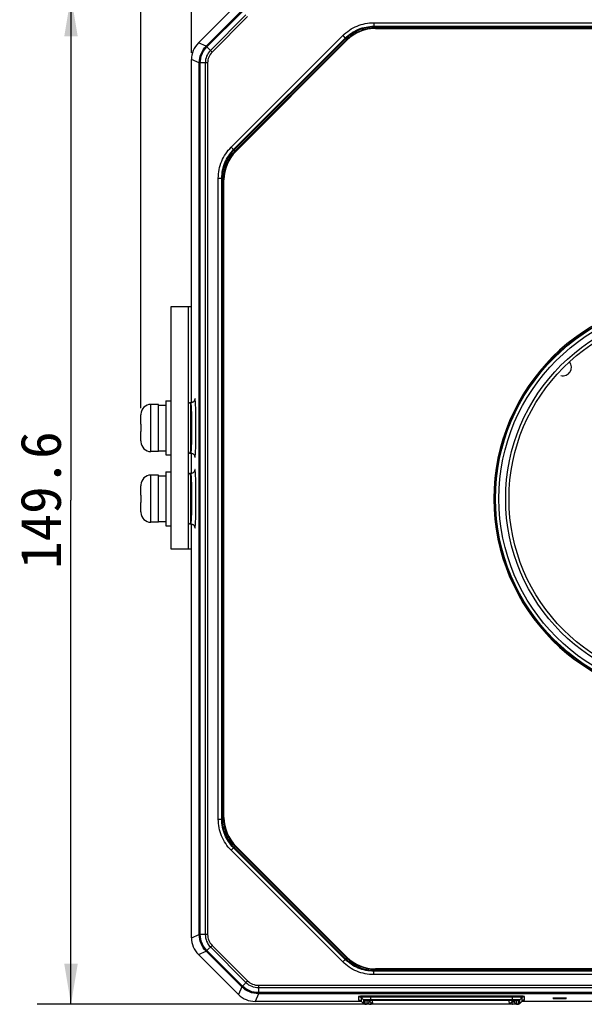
# Model space of a CAD drawing. Header units: millimetres. Extents: x 0 to 594, y 0 to 420.
# Tile 3 of 45: x 54 to 96, y 209 to 282. Entities that reach past the tile are written whole.
import ezdxf
from ezdxf.enums import TextEntityAlignment as Align

# ---------------------------------------------------------------- set-up
doc = ezdxf.new("R2010")
doc.units = ezdxf.units.MM
doc.header["$LTSCALE"] = 2
doc.layers.get('0').update_dxf_attribs({"linetype": 'CONTINUOUS'})
doc.layers.add('00_COMPONENTS', color=7, linetype='CONTINUOUS')
doc.layers.add('51__DRAFT_DIMS', color=7, linetype='CONTINUOUS')
doc.styles.get("Standard").update_dxf_attribs({"font": 'simfang.ttf'})
doc.dimstyles.new('DIMSTYLE_1', dxfattribs={"dimtxt": 3, "dimasz": 3, "dimexe": 2.5, "dimexo": 0.5, "dimgap": 0.75, "dimtad": 1, "dimdec": 1, "dimlfac": 2, "dimdsep": 46, "dimtxsty": 'Standard', "dimblk": '_FILLED', "dimblk1": '_FILLED', "dimblk2": '_FILLED', "dimcen": 0.09, "dimclrt": 3, "dimazin": 2, "dimtp": 0.5, "dimtm": 0.5, "dimtfac": 1, "dimtdec": 1, "dimtofl": 0, "dimtmove": 0, "dimatfit": 3, "dimldrblk": '_FILLED', "dimfxl": 1, "dimtolj": 1, "dimarcsym": 0})
doc.dimstyles.new('DIMSTYLE_2', dxfattribs={"dimtxt": 3, "dimasz": 3, "dimexe": 2.5, "dimexo": 0.5, "dimgap": 0.75, "dimtad": 1, "dimlfac": 2, "dimdsep": 46, "dimtxsty": 'Standard', "dimblk": '_FILLED', "dimblk1": '_FILLED', "dimblk2": '_FILLED', "dimcen": 0.09, "dimclrt": 3, "dimazin": 2, "dimtp": 0.5, "dimtm": 0.5, "dimtfac": 1, "dimtofl": 0, "dimtmove": 0, "dimatfit": 3, "dimldrblk": '_FILLED', "dimfxl": 1, "dimtolj": 1, "dimarcsym": 0})

# ---------------------------------------------------------------- blocks, each defined once
blk = doc.blocks.new('_FILLED')
at = {"color": 0, "linetype": 'ByBlock'}
blk.add_solid([(0, 0), (-1, 0.167), (-1, -0.167)], dxfattribs=at)
blk = doc.blocks.new('*D1')
at = {"layer": '51__DRAFT_DIMS', "color": 4}
for p, q in [((67.113, 279.958), (67.113, 309.388)), ((141.702, 279.958), (141.702, 309.388)), ((67.113, 306.888), (104.407, 306.888)), ((141.702, 306.888), (104.407, 306.888))]:
    blk.add_line(p, q, dxfattribs=at)
at = {"layer": '51__DRAFT_DIMS', "color": 4, "xscale": 3, "yscale": 3, "zscale": 3, "rotation": 180}
blk.add_blockref('_FILLED', (67.113, 306.888), dxfattribs=at)
at = {"layer": '51__DRAFT_DIMS', "color": 4, "xscale": 3, "yscale": 3, "zscale": 3}
blk.add_blockref('_FILLED', (141.702, 306.888), dxfattribs=at)
at = {"layer": '51__DRAFT_DIMS', "color": 3}
blk.add_text('149.2', height=3, dxfattribs=at).set_placement((104.407, 307.638), align=Align.CENTER)
blk = doc.blocks.new('*D2')
at = {"layer": '51__DRAFT_DIMS', "color": 4}
for p, q in [((63.357, 253.596), (63.357, 319.032)), ((145.457, 253.596), (145.457, 319.032)), ((63.357, 316.532), (104.407, 316.532)), ((145.457, 316.532), (104.407, 316.532))]:
    blk.add_line(p, q, dxfattribs=at)
at = {"layer": '51__DRAFT_DIMS', "color": 4, "xscale": 3, "yscale": 3, "zscale": 3, "rotation": 180}
blk.add_blockref('_FILLED', (63.357, 316.532), dxfattribs=at)
at = {"layer": '51__DRAFT_DIMS', "color": 4, "xscale": 3, "yscale": 3, "zscale": 3}
blk.add_blockref('_FILLED', (145.457, 316.532), dxfattribs=at)
at = {"layer": '51__DRAFT_DIMS', "color": 3}
blk.add_text('164.2', height=3, dxfattribs=at).set_placement((104.407, 317.282), align=Align.CENTER)
blk = doc.blocks.new('*D3')
at = {"layer": '51__DRAFT_DIMS', "color": 4}
for p, q in [((71.334, 284.179), (55.677, 284.179)), ((58.177, 284.179), (58.177, 246.781)), ((58.177, 209.382), (58.177, 246.781)), ((79.933, 209.382), (55.677, 209.382))]:
    blk.add_line(p, q, dxfattribs=at)
at = {"layer": '51__DRAFT_DIMS', "color": 4, "xscale": 3, "yscale": 3, "zscale": 3}
for p, rotation in [((58.177, 284.179), 90), ((58.177, 209.382), 270)]:
    blk.add_blockref('_FILLED', p, dxfattribs=dict(at, rotation=rotation))
at = {"layer": '51__DRAFT_DIMS', "color": 3}
blk.add_text('149.6', height=3, rotation=90, dxfattribs=at).set_placement((57.427, 246.781), align=Align.CENTER)

msp = doc.modelspace()

# ---------------------------------------------------------------- linework, layer by layer
at = {"layer": '00_COMPONENTS', "color": 0}
for p, q in [((67.625, 280.6947), (70.5974, 283.6672)), ((68.2004, 280.4564), (70.8358, 283.0917)), ((68.2553, 280.4035), (70.8886, 283.0368)), ((71.1517, 282.7736), (68.5185, 280.1404)), ((71.2746, 282.6509), (68.6412, 280.0175)), ((80.6291, 282.1923), (80.6291, 281.9335)), ((80.6291, 282.1923), (128.1859, 282.1923)), ((70.0538, 272.966), (78.3261, 281.2383)), ((78.3261, 281.2383), (78.5091, 281.0554)), ((80.6291, 281.9335), (80.6494, 281.8845)), ((80.6291, 281.9335), (128.1859, 281.9335)), ((80.6494, 281.7846), (80.6494, 281.8845)), ((80.6494, 281.8845), (128.1655, 281.8845)), ((80.6494, 281.7846), (80.7501, 281.7846)), ((80.7501, 281.7846), (128.0648, 281.7846)), ((80.7501, 281.7715), (128.0648, 281.7715)), ((68.2004, 280.4564), (67.625, 280.6947)), ((70.2367, 272.783), (78.5091, 281.0554)), ((70.2858, 272.7628), (78.5294, 281.0064)), ((70.3564, 272.6921), (78.6001, 280.9357)), ((70.3862, 272.6633), (78.6288, 280.906)), ((78.6381, 280.8967), (70.3954, 272.6541)), ((78.5091, 281.0554), (78.5294, 281.0064)), ((78.6001, 280.9357), (78.5294, 281.0064)), ((68.6412, 280.0175), (68.2553, 280.4035)), ((67.1127, 254.0096), (67.1127, 279.458)), ((67.6882, 279.2197), (67.1127, 279.458)), ((67.6882, 214.5496), (67.6882, 279.2197)), ((68.3102, 279.2183), (67.7644, 279.2182)), ((67.7644, 214.5511), (67.7644, 279.2182)), ((68.1365, 279.2182), (68.1365, 214.5511)), ((68.3102, 279.2183), (68.3102, 214.551)), ((70.0538, 272.966), (70.2367, 272.783)), ((70.2367, 272.783), (70.2858, 272.7628)), ((70.3564, 272.6921), (70.2857, 272.7627)), ((70.3954, 272.6541), (70.3862, 272.6633)), ((69.0999, 223.1063), (69.0999, 270.663)), ((69.0999, 270.663), (69.3586, 270.663)), ((69.3586, 223.1063), (69.3586, 270.663)), ((69.3586, 270.663), (69.4076, 270.6427)), ((69.4076, 223.1266), (69.4076, 270.6427)), ((69.5075, 270.6427), (69.4076, 270.6427)), ((69.5075, 270.542), (69.5075, 270.6427)), ((69.5075, 223.2273), (69.5075, 270.542)), ((69.5075, 270.542), (69.5206, 270.542)), ((69.5206, 223.2273), (69.5206, 270.542)), ((65.6075, 243.1346), (65.6075, 261.1346)), ((65.6075, 261.1346), (67.1127, 261.1346)), ((66.8575, 261.1346), (66.8575, 243.1346)), ((64.1075, 250.3846), (64.1075, 253.8846)), ((64.6575, 253.8846), (64.1075, 253.8846)), ((64.6575, 250.3846), (64.6575, 253.8846)), ((64.6575, 253.8296), (65.2075, 253.8296)), ((65.2075, 254.1346), (65.2075, 250.1346)), ((65.2075, 254.1346), (65.6075, 254.1346)), ((67.0621, 250.2596), (67.0621, 254.0096)), ((63.3575, 253.1596), (63.36, 253.1592)), ((63.3575, 252.4096), (63.3575, 253.0961)), ((63.3575, 252.4096), (63.36, 252.4096)), ((63.3575, 251.1732), (63.3575, 251.8596)), ((63.36, 251.8596), (63.3575, 251.8596)), ((63.36, 251.1101), (63.3575, 251.1096)), ((64.6575, 250.3846), (64.1075, 250.3846)), ((64.6575, 250.4396), (65.2075, 250.4396)), ((65.2075, 250.1346), (65.6075, 250.1346)), ((67.1127, 248.7596), (67.1127, 250.2596)), ((64.1075, 245.1346), (64.1075, 248.6346)), ((64.6575, 248.6346), (64.1075, 248.6346)), ((64.6575, 245.1346), (64.6575, 248.6346)), ((64.6575, 248.5796), (65.2075, 248.5796)), ((65.2075, 248.8846), (65.2075, 244.8846)), ((65.2075, 248.8846), (65.6075, 248.8846)), ((67.0621, 245.0096), (67.0621, 248.7596)), ((63.3575, 247.9096), (63.36, 247.9092)), ((63.3575, 247.1596), (63.3575, 247.8461)), ((63.3575, 247.1596), (63.36, 247.1596)), ((63.3575, 245.9232), (63.3575, 246.6096)), ((63.36, 246.6096), (63.3575, 246.6096)), ((63.36, 245.8601), (63.3575, 245.8596)), ((64.6575, 245.1346), (64.1075, 245.1346)), ((64.6575, 245.1896), (65.2075, 245.1896)), ((65.2075, 244.8846), (65.6075, 244.8846)), ((67.1127, 214.3112), (67.1127, 245.0096)), ((67.1127, 243.1346), (65.6075, 243.1346)), ((69.0999, 223.1063), (69.3586, 223.1063)), ((69.3586, 223.1063), (69.4076, 223.1266)), ((69.5075, 223.1266), (69.4076, 223.1266)), ((69.5075, 223.1266), (69.5075, 223.2273)), ((69.5206, 223.2273), (69.5075, 223.2273)), ((70.0538, 220.8033), (70.2367, 220.9862)), ((78.3261, 212.5309), (70.0538, 220.8033)), ((70.2367, 220.9862), (70.2857, 221.0065)), ((78.5091, 212.7139), (70.2367, 220.9862)), ((70.3564, 221.0772), (70.2857, 221.0065)), ((78.5294, 212.7629), (70.2857, 221.0065)), ((78.6001, 212.8336), (70.3564, 221.0772)), ((70.3862, 221.106), (70.3954, 221.1152)), ((78.6288, 212.8633), (70.3862, 221.106)), ((70.3954, 221.1152), (78.6381, 212.8726)), ((67.1127, 214.3112), (67.6882, 214.5496)), ((68.3102, 214.551), (67.7644, 214.5511)), ((67.625, 213.0746), (68.2004, 213.3129)), ((70.8358, 210.6776), (68.2004, 213.3129)), ((68.6412, 213.7518), (68.2553, 213.3658)), ((70.8886, 210.7325), (68.2553, 213.3658)), ((68.5185, 213.6289), (71.1517, 210.9956)), ((68.6412, 213.7518), (71.2746, 211.1184)), ((70.5974, 210.1021), (67.625, 213.0746)), ((78.3261, 212.5309), (78.5091, 212.7139)), ((78.5091, 212.7139), (78.5294, 212.7629)), ((78.6001, 212.8336), (78.5294, 212.7629)), ((78.6381, 212.8726), (78.6288, 212.8633)), ((80.6291, 211.8357), (80.6494, 211.8848)), ((128.1859, 211.8357), (80.6291, 211.8357)), ((80.6291, 211.577), (80.6291, 211.8357)), ((80.7501, 211.9847), (80.6494, 211.9847)), ((80.6494, 211.9847), (80.6494, 211.8848)), ((128.1655, 211.8848), (80.6494, 211.8848)), ((128.0648, 211.9977), (80.7501, 211.9977)), ((80.7501, 211.9846), (80.7501, 211.9977)), ((128.0648, 211.9846), (80.7501, 211.9846)), ((71.2746, 211.1184), (70.8886, 210.7325)), ((128.1859, 211.577), (80.6291, 211.577)), ((70.8358, 210.6776), (70.5974, 210.1021)), ((72.0738, 210.7873), (136.7411, 210.7873)), ((72.0738, 210.7873), (72.0739, 210.2415)), ((72.0739, 210.6137), (136.7411, 210.6137)), ((72.0725, 210.1654), (71.8341, 209.5899)), ((136.7425, 210.1654), (72.0725, 210.1654)), ((136.7411, 210.2415), (72.0739, 210.2415)), ((79.5039, 209.9546), (79.5039, 209.6927)), ((79.8635, 209.6987), (79.6807, 209.8814)), ((79.6807, 209.8814), (79.6807, 209.6195)), ((79.8635, 209.6987), (79.8635, 209.4368)), ((79.9696, 209.6548), (79.9696, 209.3929)), ((80.1281, 209.3931), (80.1372, 209.6529)), ((80.2833, 209.5429), (80.2875, 209.662)), ((80.3111, 209.6625), (80.3151, 209.6268)), ((80.3364, 209.7175), (80.3143, 209.7174)), ((90.9075, 209.9861), (80.4075, 209.9861)), ((80.4075, 209.67), (80.4075, 209.9861)), ((90.9075, 209.9068), (80.4075, 209.9068)), ((90.9075, 209.7177), (80.4075, 209.7177)), ((90.9075, 209.67), (80.4075, 209.67)), ((80.4951, 209.6635), (80.5129, 209.6452)), ((80.5129, 209.6452), (80.5395, 209.408)), ((80.6772, 209.6635), (80.689, 209.6514)), ((90.4853, 209.6527), (80.689, 209.6514)), ((90.4957, 209.6635), (90.4853, 209.6527)), ((90.6791, 209.6635), (90.6628, 209.6466)), ((90.6894, 209.4094), (90.6628, 209.6466)), ((90.9075, 209.67), (90.9075, 209.9861)), ((90.9152, 209.6282), (90.9113, 209.6635)), ((90.9152, 209.6282), (90.9171, 209.6634)), ((91.0275, 209.662), (91.0316, 209.5429)), ((91.1778, 209.6529), (91.1869, 209.3931)), ((91.3453, 209.3929), (91.3453, 209.6548)), ((91.4514, 209.6987), (91.6343, 209.8814)), ((91.4514, 209.4368), (91.4514, 209.6987)), ((91.6343, 209.6195), (91.6343, 209.8814)), ((91.811, 209.6927), (91.811, 209.9546)), ((79.7099, 209.5899), (71.8341, 209.5899)), ((79.8635, 209.4368), (79.6807, 209.6195)), ((79.6807, 209.6195), (79.6811, 209.6186)), ((79.8639, 209.4361), (79.6811, 209.6186)), ((79.8635, 209.4368), (79.8639, 209.4361)), ((80.1281, 209.3931), (80.2833, 209.5429)), ((80.3198, 209.6207), (80.3215, 209.6191)), ((80.3198, 209.6207), (80.3214, 209.6191)), ((80.3214, 209.6191), (80.5397, 209.4077)), ((80.4329, 209.3824), (80.4329, 209.5112)), ((90.8821, 209.3824), (80.4329, 209.3824)), ((80.5395, 209.408), (80.5397, 209.4077)), ((80.717, 209.4019), (90.5134, 209.4032)), ((90.6892, 209.409), (90.6894, 209.4094)), ((90.9089, 209.6201), (90.6893, 209.409)), ((90.9109, 209.6222), (90.6894, 209.4094)), ((90.8821, 209.5322), (90.8175, 209.5322)), ((90.88, 209.5923), (90.8821, 209.5322)), ((90.8821, 209.3824), (90.8821, 209.5322)), ((90.9089, 209.6201), (90.9109, 209.6222)), ((91.1869, 209.3931), (91.0316, 209.5429)), ((91.4511, 209.4361), (91.6338, 209.6186)), ((91.4511, 209.4361), (91.4514, 209.4368)), ((91.4514, 209.4368), (91.6343, 209.6195)), ((136.9809, 209.5899), (91.605, 209.5899)), ((91.6338, 209.6186), (91.6343, 209.6195))]:
    msp.add_line(p, q, dxfattribs=at)
for points in [[(67.3472, 254.2145), (67.3475, 254.2166), (67.3479, 254.2186), (67.3478, 254.218), (67.3471, 254.2153), (67.3458, 254.2103), (67.3429, 254.2013), (67.338, 254.1883), (67.3307, 254.172), (67.32, 254.1523), (67.3047, 254.1293), (67.2844, 254.1047), (67.2594, 254.0806), (67.2294, 254.0581), (67.1944, 254.0385), (67.1557, 254.0233), (67.114, 254.0134), (67.0699, 254.0097), (67.0612, 254.0097)], [(67.0612, 250.2596), (67.0689, 250.2596), (67.112, 250.2562), (67.1528, 250.2469), (67.1905, 250.2327), (67.2246, 250.2143), (67.254, 250.1931), (67.2789, 250.1704), (67.2994, 250.147), (67.3153, 250.1246), (67.3271, 250.1044), (67.3355, 250.0869), (67.3413, 250.0725), (67.3448, 250.0622), (67.3467, 250.0557), (67.3474, 250.053)], [(67.3472, 248.9645), (67.3475, 248.9666), (67.3479, 248.9686), (67.3478, 248.968), (67.3471, 248.9653), (67.3458, 248.9603), (67.3429, 248.9513), (67.338, 248.9383), (67.3307, 248.922), (67.32, 248.9023), (67.3047, 248.8793), (67.2844, 248.8547), (67.2594, 248.8306), (67.2294, 248.8081), (67.1944, 248.7885), (67.1557, 248.7733), (67.114, 248.7634), (67.0699, 248.7597), (67.0612, 248.7597)], [(67.0612, 245.0096), (67.0689, 245.0096), (67.112, 245.0062), (67.1528, 244.9969), (67.1905, 244.9827), (67.2246, 244.9643), (67.254, 244.9431), (67.2789, 244.9204), (67.2994, 244.897), (67.3153, 244.8746), (67.3271, 244.8544), (67.3355, 244.8369), (67.3413, 244.8225), (67.3448, 244.8122), (67.3467, 244.8057), (67.3474, 244.803)]]:
    msp.add_lwpolyline(points, dxfattribs=at)
for radius in [14.8008, 14.7587, 14.5, 14, 13.7543]:
    msp.add_circle((104.4075, 246.8846), radius, dxfattribs=at)
for centre, radius, start, end in [((80.7501, 278.7846), 3, 90, 135), ((80.7501, 278.7846), 2.9869, 90, 135), ((80.6482, 278.887), 2.8969, 130.801061, 134.99189), ((72.5075, 270.542), 3, 135, 180), ((72.5075, 270.542), 2.9869, 135, 180), ((72.4045, 270.6445), 2.996, 135.005691, 139.091267), ((72.405, 270.644), 2.8968, 135.007393, 139.114298), ((104.4075, 246.8846), 14.875, 90.000024, 269.999976), ((94.6575, 256.6346), 0.625, 255, 40.127671), ((64.1075, 253.1346), 0.75, 90, 178.095371), ((67.0575, 253.8096), 0.2, 90, 180), ((64.1634, 253.0961), 0.8059, 175.512344, 180.004314), ((64.1634, 251.1731), 0.8059, 179.995686, 184.487656), ((64.1075, 251.1346), 0.75, 181.904629, 270), ((67.0575, 250.4596), 0.2, 180, 270), ((64.1075, 247.8846), 0.75, 90, 178.095371), ((67.0575, 248.5596), 0.2, 90, 180), ((64.1634, 247.8461), 0.8059, 175.512344, 180.004314), ((64.1634, 245.9231), 0.8059, 179.995686, 184.487656), ((64.1075, 245.8846), 0.75, 181.904629, 270), ((67.0575, 245.2096), 0.2, 180, 270), ((72.5075, 223.2273), 3, 180, 225), ((72.5075, 223.2273), 2.9869, 180, 225), ((72.4051, 223.1254), 2.8969, 220.801061, 224.99189), ((80.6472, 214.8812), 2.9954, 225.006566, 229.092184), ((80.6481, 214.8822), 2.8968, 225.007393, 229.114298), ((80.7501, 214.9846), 3, 225, 270), ((80.7501, 214.9846), 2.9869, 225, 270), ((80.358, 194.167), 15.7395, 90.637668, 91.142975), ((80.3478, 199.2989), 10.4184, 90.816864, 91.493093), ((80.3978, 190.8356), 19.0711, 90.333524, 90.645751), ((80.3823, 199.9048), 9.7651, 90.518462, 91.130327), ((80.396, 195.9458), 13.7718, 90.339783, 90.81852), ((80.4074, 184.3757), 25.6104, 89.999905, 90.270835), ((80.4073, 189.3725), 20.5342, 89.999528, 90.336339), ((80.4051, 197.736), 11.934, 90.267496, 90.533708), ((80.4349, 202.1775), 7.4861, 90.231575, 90.924114), ((80.4075, 194.3659), 15.3517, 90.000148, 90.265256), ((80.4075, 197.3086), 12.3614, 90.000121, 90.269283), ((90.9075, 189.2865), 20.6203, 89.788848, 89.999915), ((90.9074, 194.3655), 15.3522, 89.734978, 89.999853), ((90.9075, 197.3086), 12.3614, 89.730737, 89.999879), ((90.9165, 195.7322), 13.9854, 89.184245, 89.746115), ((90.9341, 192.8707), 17.036, 88.867207, 89.833943), ((90.9818, 200.0228), 9.6944, 88.482194, 89.209082), ((79.5046, 209.4432), 0.2492, 45.025365, 50.039641), ((80.4298, 217.3519), 7.9694, 269.201859, 270.021679), ((90.9339, 210.9655), 1.4342, 267.929615, 268.653671), ((90.8823, 218.4665), 9.084, 269.998892, 270.15906), ((91.3457, 209.5426), 0.1496, 309.705478, 314.974469), ((91.8104, 209.4432), 0.2492, 129.960359, 134.974635)]:
    msp.add_arc(centre, radius, start, end, dxfattribs=at)
for centre, major_axis, ratio, start_param, end_param in [((68.8638, 279.4572), (1.6179, -0.6702), 0.9992864, 2.7491459, 3.5340394), ((68.8638, 214.3121), (-1.6179, -0.6702), 0.9992864, 5.8907385, 6.6756321), ((71.835, 211.3409), (0.6702, 1.6179), 0.9992864, -3.5340394, -2.7491459), ((80.8671, 209.6391), (0.3542, -0.0062), 0.0300968, 2.0983045, 3.145502), ((90.31, 209.6404), (0.3529, 0.0062), 0.0303334, 0.0028672, 1.0500648), ((80.529, 209.4131), (0.2139, -0.2138), 0.0154769, -3.1222073, -2.9157318), ((80.8924, 209.4142), (0.3529, 0.0062), 0.0303334, -3.1113511, -2.0915279), ((90.3352, 209.4155), (0.3542, -0.0062), 0.0300968, -1.0432882, -0.0302413), ((90.7013, 209.4144), (0.2139, 0.2139), 0.0193852, 6.0612363, 6.2616549)]:
    msp.add_ellipse(centre, major_axis=major_axis, ratio=ratio, start_param=start_param, end_param=end_param, dxfattribs=at)
for points, knots in [([(78.3261, 281.2383), (78.6281, 281.5403), (79.3536, 282.0252), (80.209, 282.1923), (80.6291, 282.1923)], [0, 0, 0, 0, 0.5041152, 1, 1, 1, 1]), ([(78.5091, 281.0554), (78.7871, 281.3334), (79.4549, 281.7798), (80.2424, 281.9336), (80.6291, 281.9335)], [0, 0, 0, 0, 0.5041151, 1, 1, 1, 1]), ([(78.5294, 281.0064), (78.8051, 281.2821), (79.4718, 281.7293), (80.2595, 281.8845), (80.6494, 281.8845)], [0, 0, 0, 0, 0.5000149, 1, 1, 1, 1]), ([(78.7553, 281.0799), (79.0143, 281.3036), (79.6171, 281.6614), (80.3072, 281.7846), (80.6494, 281.7846)], [0, 0, 0, 0, 0.5000204, 1, 1, 1, 1]), ([(67.6882, 279.2197), (67.6882, 279.4471), (67.7788, 279.9066), (68.0396, 280.2955), (68.2004, 280.4564)], [0, 0, 0, 0, 0.4999808, 1, 1, 1, 1]), ([(67.7644, 279.2182), (67.7644, 279.4362), (67.8512, 279.8766), (68.1012, 280.2494), (68.2553, 280.4035)], [0, 0, 0, 0, 0.4999807, 1, 1, 1, 1]), ([(68.5185, 280.1404), (68.3986, 280.0204), (68.2041, 279.7305), (68.1365, 279.3879), (68.1365, 279.2182)], [0, 0, 0, 0, 0.4999291, 1, 1, 1, 1]), ([(68.2004, 280.4564), (68.2064, 280.4525), (68.2233, 280.433), (68.2423, 280.4163), (68.2553, 280.4035)], [0, 0, 0, 0, 0.2817756, 1, 1, 1, 1]), ([(68.6412, 280.0175), (68.5372, 279.9137), (68.3684, 279.6624), (68.3101, 279.3653), (68.3102, 279.2183)], [0, 0, 0, 0, 0.4999287, 1, 1, 1, 1]), ([(67.6882, 279.2197), (67.6952, 279.218), (67.721, 279.2201), (67.7461, 279.2184), (67.7644, 279.2182)], [0, 0, 0, 0, 0.281788, 1, 1, 1, 1]), ([(69.0999, 270.663), (69.0999, 271.0901), (69.27, 271.9459), (69.7567, 272.6689), (70.0538, 272.966)], [0, 0, 0, 0, 0.5041148, 1, 1, 1, 1]), ([(69.3586, 270.663), (69.3586, 271.0562), (69.5152, 271.844), (69.9633, 272.5096), (70.2367, 272.783)], [0, 0, 0, 0, 0.5041148, 1, 1, 1, 1]), ([(69.4076, 270.6427), (69.4076, 270.9977), (69.5357, 271.7135), (69.9078, 272.3382), (70.1403, 272.6065)], [0, 0, 0, 0, 0.5000096, 1, 1, 1, 1]), ([(69.5075, 270.6427), (69.5076, 270.9857), (69.6312, 271.6772), (69.9905, 272.2808), (70.215, 272.5401)], [0, 0, 0, 0, 0.5000099, 1, 1, 1, 1]), ([(67.3666, 254.3096), (67.3636, 254.3096), (67.3582, 254.2981), (67.3538, 254.2797), (67.3479, 254.2453), (67.3448, 254.2192), (67.3432, 254.2038)], [0, 0, 0, 0, 0.0814675, 0.2710368, 0.5770826, 1, 1, 1, 1]), ([(67.4043, 254.0229), (67.4017, 254.0642), (67.3966, 254.1338), (67.3888, 254.2291), (67.379, 254.274), (67.3735, 254.3096), (67.3666, 254.3096)], [0, 0, 0, 0, 0.4270794, 0.7380573, 0.928618, 1, 1, 1, 1]), ([(67.0621, 250.2596), (67.0663, 250.2596), (67.0742, 250.2751), (67.0823, 250.2999), (67.0908, 250.3462), (67.1004, 250.4388), (67.1104, 250.5956), (67.122, 250.8255), (67.1308, 251.1063), (67.1376, 251.4264), (67.1418, 251.7739), (67.1432, 252.1353), (67.1418, 252.4966), (67.1376, 252.844), (67.1308, 253.1642), (67.1215, 253.4442), (67.1117, 253.6754), (67.0969, 253.8437), (67.0899, 253.9508), (67.0757, 253.995), (67.0665, 254.0096), (67.0621, 254.0096)], [0, 0, 0, 0, 0.0033125, 0.0109178, 0.0230096, 0.0395795, 0.0857031, 0.1477086, 0.2232328, 0.3093886, 0.402869, 0.5000837, 0.5972937, 0.690755, 0.7768774, 0.852358, 0.9143066, 0.9603713, 0.9888613, 0.9964985, 1, 1, 1, 1]), ([(67.4039, 250.2401), (67.4203, 250.5046), (67.4365, 251.1342), (67.446, 252.1289), (67.4367, 253.1251), (67.4205, 253.7568), (67.4043, 254.0229)], [0, 0, 0, 0, 0.2101405, 0.4991705, 0.788651, 1, 1, 1, 1]), ([(67.343, 250.0671), (67.3447, 250.0514), (67.3477, 250.0249), (67.3536, 249.99), (67.3581, 249.9714), (67.3636, 249.9596), (67.3666, 249.9596)], [0, 0, 0, 0, 0.4231218, 0.7295139, 0.918909, 1, 1, 1, 1]), ([(67.3666, 249.9596), (67.3734, 249.9597), (67.3789, 249.9944), (67.3885, 250.0385), (67.3963, 250.1316), (67.4014, 250.1997), (67.4039, 250.2401)], [0, 0, 0, 0, 0.0716676, 0.2621487, 0.5731509, 1, 1, 1, 1]), ([(67.0621, 245.0096), (67.0663, 245.0096), (67.0742, 245.0251), (67.0823, 245.0499), (67.0908, 245.0962), (67.1004, 245.1888), (67.1104, 245.3456), (67.122, 245.5755), (67.1308, 245.8563), (67.1376, 246.1764), (67.1418, 246.5239), (67.1432, 246.8853), (67.1418, 247.2466), (67.1376, 247.594), (67.1308, 247.9142), (67.1215, 248.1942), (67.1117, 248.4254), (67.0969, 248.5937), (67.0899, 248.7008), (67.0757, 248.745), (67.0665, 248.7596), (67.0621, 248.7596)], [0, 0, 0, 0, 0.0033125, 0.0109178, 0.0230096, 0.0395795, 0.0857031, 0.1477086, 0.2232328, 0.3093886, 0.402869, 0.5000837, 0.5972937, 0.690755, 0.7768774, 0.852358, 0.9143066, 0.9603713, 0.9888613, 0.9964985, 1, 1, 1, 1]), ([(67.3666, 249.0596), (67.3636, 249.0596), (67.3582, 249.0481), (67.3538, 249.0297), (67.3479, 248.9953), (67.3448, 248.9692), (67.3432, 248.9538)], [0, 0, 0, 0, 0.0814675, 0.2710368, 0.5770826, 1, 1, 1, 1]), ([(67.4043, 248.7729), (67.4017, 248.8142), (67.3966, 248.8838), (67.3888, 248.9791), (67.379, 249.024), (67.3735, 249.0596), (67.3666, 249.0596)], [0, 0, 0, 0, 0.4270794, 0.7380573, 0.928618, 1, 1, 1, 1]), ([(67.4039, 244.9901), (67.4203, 245.2546), (67.4365, 245.8842), (67.446, 246.8789), (67.4367, 247.8751), (67.4205, 248.5068), (67.4043, 248.7729)], [0, 0, 0, 0, 0.2101405, 0.4991705, 0.788651, 1, 1, 1, 1]), ([(67.343, 244.8171), (67.3447, 244.8014), (67.3477, 244.7749), (67.3536, 244.74), (67.3581, 244.7214), (67.3636, 244.7096), (67.3666, 244.7096)], [0, 0, 0, 0, 0.4231218, 0.7295139, 0.918909, 1, 1, 1, 1]), ([(67.3666, 244.7096), (67.3734, 244.7097), (67.3789, 244.7444), (67.3885, 244.7885), (67.3963, 244.8816), (67.4014, 244.9497), (67.4039, 244.9901)], [0, 0, 0, 0, 0.0716676, 0.2621487, 0.5731509, 1, 1, 1, 1]), ([(70.0538, 220.8033), (69.7518, 221.1053), (69.2669, 221.8308), (69.0999, 222.6862), (69.0999, 223.1063)], [0, 0, 0, 0, 0.5041152, 1, 1, 1, 1]), ([(70.2367, 220.9862), (69.9587, 221.2642), (69.5123, 221.9321), (69.3586, 222.7195), (69.3586, 223.1063)], [0, 0, 0, 0, 0.5041151, 1, 1, 1, 1]), ([(70.2857, 221.0065), (70.01, 221.2823), (69.5628, 221.949), (69.4076, 222.7366), (69.4076, 223.1266)], [0, 0, 0, 0, 0.5000149, 1, 1, 1, 1]), ([(70.2122, 221.2324), (69.9886, 221.4915), (69.6307, 222.0943), (69.5076, 222.7843), (69.5075, 223.1266)], [0, 0, 0, 0, 0.5000204, 1, 1, 1, 1]), ([(67.6882, 214.5496), (67.6952, 214.5511), (67.7209, 214.5493), (67.7461, 214.5509), (67.7644, 214.5511)], [0, 0, 0, 0, 0.2817756, 1, 1, 1, 1]), ([(68.2004, 213.3129), (68.0396, 213.4738), (67.7788, 213.8627), (67.6882, 214.3221), (67.6882, 214.5496)], [0, 0, 0, 0, 0.4999716, 1, 1, 1, 1]), ([(68.2553, 213.3658), (68.1012, 213.5199), (67.8512, 213.8927), (67.7644, 214.333), (67.7644, 214.5511)], [0, 0, 0, 0, 0.4999715, 1, 1, 1, 1]), ([(68.1365, 214.5511), (68.1365, 214.3815), (68.204, 214.0389), (68.3986, 213.7489), (68.5185, 213.6289)], [0, 0, 0, 0, 0.4999292, 1, 1, 1, 1]), ([(68.3102, 214.551), (68.3101, 214.404), (68.3684, 214.107), (68.5372, 213.8556), (68.6412, 213.7518)], [0, 0, 0, 0, 0.4999288, 1, 1, 1, 1]), ([(68.2004, 213.3129), (68.2065, 213.3167), (68.2233, 213.3364), (68.2423, 213.353), (68.2553, 213.3658)], [0, 0, 0, 0, 0.281788, 1, 1, 1, 1]), ([(80.6291, 211.8357), (80.236, 211.8357), (79.4481, 211.9923), (78.7825, 212.4404), (78.5091, 212.7139)], [0, 0, 0, 0, 0.5041151, 1, 1, 1, 1]), ([(80.6494, 211.8848), (80.2944, 211.8848), (79.5787, 212.0129), (78.9539, 212.3849), (78.6857, 212.6174)], [0, 0, 0, 0, 0.5000096, 1, 1, 1, 1]), ([(80.6494, 211.9847), (80.3065, 211.9847), (79.6149, 212.1084), (79.0113, 212.4677), (78.752, 212.6922)], [0, 0, 0, 0, 0.5000099, 1, 1, 1, 1]), ([(80.6291, 211.577), (80.202, 211.577), (79.3462, 211.7472), (78.6232, 212.2339), (78.3261, 212.5309)], [0, 0, 0, 0, 0.5041152, 1, 1, 1, 1]), ([(71.2746, 211.1184), (71.3785, 211.0144), (71.6297, 210.8456), (71.9268, 210.7872), (72.0738, 210.7873)], [0, 0, 0, 0, 0.4999287, 1, 1, 1, 1]), ([(70.8358, 210.6776), (70.8397, 210.6836), (70.8591, 210.7005), (70.8758, 210.7195), (70.8886, 210.7325)], [0, 0, 0, 0, 0.2817756, 1, 1, 1, 1]), ([(72.0725, 210.1654), (71.845, 210.1654), (71.3856, 210.256), (70.9966, 210.5168), (70.8358, 210.6776)], [0, 0, 0, 0, 0.4999808, 1, 1, 1, 1]), ([(72.0739, 210.2415), (71.8559, 210.2415), (71.4155, 210.3283), (71.0428, 210.5783), (70.8886, 210.7325)], [0, 0, 0, 0, 0.4999807, 1, 1, 1, 1]), ([(71.1517, 210.9956), (71.2717, 210.8758), (71.5617, 210.6812), (71.9043, 210.6137), (72.0739, 210.6137)], [0, 0, 0, 0, 0.4999291, 1, 1, 1, 1]), ([(72.0725, 210.1654), (72.0741, 210.1723), (72.072, 210.1981), (72.0737, 210.2233), (72.0739, 210.2415)], [0, 0, 0, 0, 0.281788, 1, 1, 1, 1]), ([(80.2864, 209.9858), (80.184, 209.9853), (80.0366, 209.9838), (79.8501, 209.9796), (79.7345, 209.9759), (79.6397, 209.9715), (79.5714, 209.9669), (79.5276, 209.9623), (79.5105, 209.9585), (79.5039, 209.9561), (79.5039, 209.9546)], [0, 0, 0, 0, 0.3914598, 0.5637794, 0.7130997, 0.8346127, 0.9244469, 0.9797896, 0.9941195, 1, 1, 1, 1]), ([(79.5039, 209.6927), (79.5039, 209.6909), (79.5122, 209.6884), (79.5326, 209.684), (79.5567, 209.682), (79.5742, 209.6805)], [0, 0, 0, 0, 0.0756433, 0.265356, 1, 1, 1, 1]), ([(79.5704, 209.6822), (79.5683, 209.6824), (79.5577, 209.684), (79.6027, 209.6751), (79.6255, 209.6602), (79.6648, 209.6349), (79.6811, 209.6186)], [0, 0, 0, 0, 0.0443208, 0.1526971, 0.5106591, 1, 1, 1, 1]), ([(80.0441, 209.9034), (79.9939, 209.9024), (79.9055, 209.9), (79.802, 209.8959), (79.7404, 209.8915), (79.7081, 209.8889), (79.6928, 209.8855), (79.6807, 209.8838), (79.6807, 209.8814)], [0, 0, 0, 0, 0.4125069, 0.7293798, 0.8449013, 0.9290878, 0.9806598, 1, 1, 1, 1]), ([(80.0763, 209.7137), (80.0465, 209.7129), (79.9944, 209.7112), (79.9337, 209.7083), (79.8979, 209.7054), (79.8793, 209.7035), (79.8704, 209.7015), (79.8635, 209.7001), (79.8635, 209.6987)], [0, 0, 0, 0, 0.4175365, 0.7329864, 0.8469779, 0.9296438, 0.9804304, 1, 1, 1, 1]), ([(80.1897, 209.668), (80.1593, 209.6674), (80.1058, 209.666), (80.0431, 209.6635), (80.0058, 209.6609), (79.9862, 209.6593), (79.977, 209.6572), (79.9696, 209.6562), (79.9696, 209.6548)], [0, 0, 0, 0, 0.4124204, 0.7292089, 0.8448933, 0.9290286, 0.9806375, 1, 1, 1, 1]), ([(80.1372, 209.6529), (80.1373, 209.6567), (80.161, 209.654), (80.1875, 209.6609), (80.2473, 209.6604), (80.2897, 209.6621), (80.3142, 209.6625)], [0, 0, 0, 0, 0.064383, 0.2614112, 0.5857298, 1, 1, 1, 1]), ([(90.8723, 209.6635), (90.8983, 209.6635), (90.9876, 209.663), (91.077, 209.662), (91.1401, 209.658)], [0, 0, 0, 0, 0.2918395, 1, 1, 1, 1]), ([(91.811, 209.9546), (91.811, 209.9564), (91.803, 209.9588), (91.7916, 209.9613), (91.7691, 209.9642), (91.7247, 209.9684), (91.649, 209.9729), (91.5383, 209.9774), (91.403, 209.9812), (91.1901, 209.9851), (91.0228, 209.9861), (90.9075, 209.9861)], [0, 0, 0, 0, 0.0059022, 0.0206609, 0.0446587, 0.0778116, 0.1702022, 0.2944259, 0.4456437, 0.6181519, 1, 1, 1, 1]), ([(91.3453, 209.6548), (91.3453, 209.6573), (91.3311, 209.6575), (91.3147, 209.6613), (91.2785, 209.6627), (91.2338, 209.6652), (91.1772, 209.6669), (91.0869, 209.669), (91.0153, 209.6697), (90.9655, 209.6699)], [0, 0, 0, 0, 0.0199039, 0.0752248, 0.1651523, 0.2866663, 0.4359415, 0.6083046, 1, 1, 1, 1]), ([(91.1401, 209.658), (91.1497, 209.6574), (91.1582, 209.6543), (91.1777, 209.656), (91.1778, 209.6529)], [0, 0, 0, 0, 0.7524759, 1, 1, 1, 1]), ([(91.4514, 209.6987), (91.4514, 209.7001), (91.4446, 209.7015), (91.4356, 209.7035), (91.4171, 209.7054), (91.3812, 209.7083), (91.3205, 209.7112), (91.2683, 209.7129), (91.2386, 209.7137)], [0, 0, 0, 0, 0.0195696, 0.0703583, 0.1530269, 0.2670201, 0.5824714, 1, 1, 1, 1]), ([(91.6343, 209.8814), (91.6343, 209.8838), (91.6221, 209.8855), (91.6069, 209.8889), (91.5746, 209.8915), (91.513, 209.8959), (91.4095, 209.9), (91.321, 209.9024), (91.2709, 209.9034)], [0, 0, 0, 0, 0.0193403, 0.0709129, 0.1551001, 0.2706225, 0.5874959, 1, 1, 1, 1]), ([(91.6338, 209.6186), (91.6557, 209.6405), (91.6943, 209.6647), (91.7365, 209.6816), (91.7501, 209.683)], [0, 0, 0, 0, 0.6934767, 1, 1, 1, 1]), ([(91.741, 209.6805), (91.7487, 209.6812), (91.7704, 209.6834), (91.7926, 209.685), (91.806, 209.6894)], [0, 0, 0, 0, 0.3543023, 1, 1, 1, 1]), ([(91.806, 209.6894), (91.8073, 209.6898), (91.8092, 209.6904), (91.811, 209.692), (91.811, 209.6927)], [0, 0, 0, 0, 0.664067, 1, 1, 1, 1]), ([(94.9075, 209.8244), (94.9075, 209.8278), (94.8879, 209.8274), (94.8659, 209.8327), (94.8169, 209.8341), (94.7569, 209.8372), (94.6816, 209.839), (94.5639, 209.8413), (94.4075, 209.8422), (94.251, 209.8413), (94.1334, 209.839), (94.0581, 209.8372), (93.9981, 209.8341), (93.949, 209.8327), (93.927, 209.8274), (93.9075, 209.8278), (93.9075, 209.8244)], [0, 0, 0, 0, 0.0102002, 0.0387545, 0.0849944, 0.1470842, 0.2227538, 0.3090261, 0.5, 0.6909739, 0.7772462, 0.8529158, 0.9150056, 0.9612455, 0.9897998, 1, 1, 1, 1]), ([(93.9075, 209.8244), (93.9075, 209.821), (93.927, 209.8214), (93.949, 209.816), (93.9981, 209.8147), (94.0581, 209.8116), (94.1334, 209.8097), (94.251, 209.8075), (94.4075, 209.8065), (94.5639, 209.8075), (94.6816, 209.8097), (94.7569, 209.8116), (94.8169, 209.8147), (94.8659, 209.816), (94.8879, 209.8214), (94.9075, 209.821), (94.9075, 209.8244)], [0, 0, 0, 0, 0.0102002, 0.0387545, 0.0849944, 0.1470842, 0.2227538, 0.3090261, 0.5, 0.6909739, 0.7772462, 0.8529158, 0.9150056, 0.9612455, 0.9897998, 1, 1, 1, 1]), ([(80.4075, 209.3775), (80.2972, 209.3775), (80.1249, 209.383), (79.9156, 209.3845), (79.8639, 209.4361)], [0, 0, 0, 0, 0.6014955, 1, 1, 1, 1]), ([(79.9696, 209.3929), (79.9696, 209.3924), (79.9712, 209.3914), (79.9725, 209.3911), (79.9735, 209.3909)], [0, 0, 0, 0, 0.3129019, 1, 1, 1, 1]), ([(79.9735, 209.3909), (79.987, 209.3874), (80.0289, 209.3856), (80.0702, 209.383), (80.0979, 209.3821)], [0, 0, 0, 0, 0.3349335, 1, 1, 1, 1]), ([(80.1661, 209.3879), (80.1564, 209.3886), (80.1481, 209.3916), (80.128, 209.39), (80.1281, 209.3931)], [0, 0, 0, 0, 0.7571957, 1, 1, 1, 1]), ([(80.3188, 209.3832), (80.3036, 209.3834), (80.2527, 209.3844), (80.2017, 209.3857), (80.1661, 209.3879)], [0, 0, 0, 0, 0.2992025, 1, 1, 1, 1]), ([(80.3137, 209.5343), (80.3059, 209.5351), (80.2976, 209.5362), (80.2832, 209.5401), (80.2833, 209.5429)], [0, 0, 0, 0, 0.7345542, 1, 1, 1, 1]), ([(80.4117, 209.5316), (80.4027, 209.5314), (80.3701, 209.5312), (80.3373, 209.5318), (80.3137, 209.5343)], [0, 0, 0, 0, 0.2752443, 1, 1, 1, 1]), ([(91.0316, 209.5429), (91.0318, 209.5395), (91.0137, 209.5359), (90.9909, 209.5328), (90.9475, 209.5312), (90.9168, 209.5313), (90.9002, 209.5317)], [0, 0, 0, 0, 0.0774477, 0.2932926, 0.6261427, 1, 1, 1, 1]), ([(91.4511, 209.4361), (91.3993, 209.3844), (91.19, 209.383), (91.0178, 209.3775), (90.9075, 209.3775)], [0, 0, 0, 0, 0.3986846, 1, 1, 1, 1]), ([(91.1649, 209.3891), (91.1506, 209.3879), (91.0648, 209.3835), (90.979, 209.3827), (90.9075, 209.3825)], [0, 0, 0, 0, 0.167434, 1, 1, 1, 1]), ([(91.1869, 209.3931), (91.1869, 209.3912), (91.1755, 209.3911), (91.1705, 209.3896), (91.1649, 209.3891)], [0, 0, 0, 0, 0.2509485, 1, 1, 1, 1]), ([(91.2171, 209.3821), (91.2352, 209.3827), (91.2659, 209.3844), (91.309, 209.3855), (91.3282, 209.3902), (91.3453, 209.3899), (91.3453, 209.3929)], [0, 0, 0, 0, 0.4220773, 0.7365596, 0.9306954, 1, 1, 1, 1])]:
    msp.add_open_spline(points, degree=3, knots=knots, dxfattribs=at)
for points in [[(63.36, 252.4096), (63.358, 252.318), (63.3577, 252.1346), (63.358, 251.9513), (63.36, 251.8596)], [(63.36, 247.1596), (63.358, 247.068), (63.3577, 246.8846), (63.358, 246.7013), (63.36, 246.6096)], [(79.5039, 209.9546), (79.5677, 209.9546), (79.6356, 209.9265), (79.6807, 209.8814)], [(79.5039, 209.6927), (79.5609, 209.6927), (79.6209, 209.6709), (79.6646, 209.6342)], [(79.9696, 209.6548), (79.9313, 209.6548), (79.8906, 209.6716), (79.8635, 209.6987)], [(91.3453, 209.6548), (91.3836, 209.6548), (91.4243, 209.6716), (91.4514, 209.6987)], [(91.811, 209.9546), (91.7473, 209.9546), (91.6794, 209.9265), (91.6343, 209.8814)], [(91.811, 209.6927), (91.754, 209.6927), (91.694, 209.6709), (91.6503, 209.6342)], [(79.9696, 209.3929), (79.9313, 209.3929), (79.8906, 209.4097), (79.8635, 209.4368)], [(91.3453, 209.3929), (91.3793, 209.3929), (91.4151, 209.4058), (91.4413, 209.4275)]]:
    msp.add_open_spline(points, degree=3, dxfattribs=at)

# ---------------------------------------------------------------- dimensions: what is measured, and where the dimension line sits
at = {"layer": '51__DRAFT_DIMS', "color": 4}
for base, p1, p2, angle, dimstyle, picture, middle in [((63.3575, 316.5319), (145.4575, 253.0961), (63.3575, 253.0961), 180, 'DIMSTYLE_2', '*D2', (104.4837, 316.5319)), ((58.1772, 284.1794), (80.4329, 209.3824), (71.8341, 284.1794), 90, 'DIMSTYLE_1', '*D3', (58.1772, 246.8864))]:
    dim = msp.add_linear_dim(base=base, p1=p1, p2=p2, angle=angle, dimstyle=dimstyle, dxfattribs=at)
    dim.commit()
    dim.dimension.update_dxf_attribs({"geometry": picture, "text_midpoint": middle, "dimtype": 160})
dim = msp.add_linear_dim(base=(141.7022, 306.888), p1=(67.1127, 279.458), p2=(141.7022, 279.458), dimstyle='DIMSTYLE_1', dxfattribs=at)
dim.commit()
dim.dimension.update_dxf_attribs({"geometry": '*D1', "text_midpoint": (104.4837, 306.888), "dimtype": 160})

doc.saveas('drawing.dxf')
